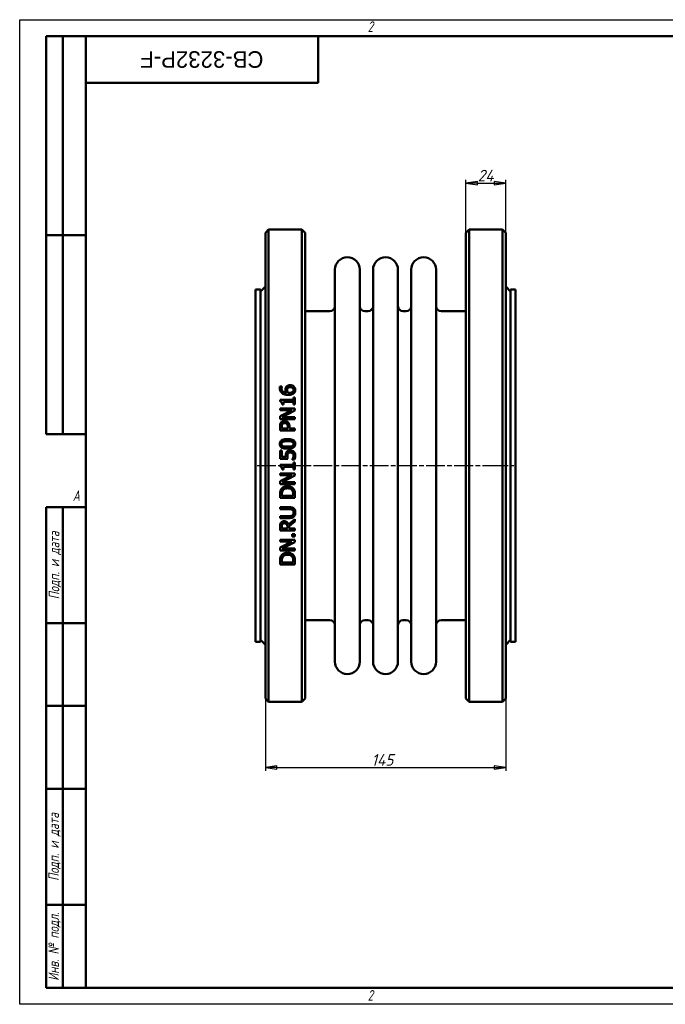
# Model space of a CAD drawing. Header units: millimetres. Extents: x 0 to 840, y 0 to 594.
# Tile 1 of 2: x 0 to 389, y 0 to 594. Entities that reach past the tile are written whole.
import ezdxf
from ezdxf.enums import TextEntityAlignment as Align

# ---------------------------------------------------------------- set-up
doc = ezdxf.new("R2018")
doc.units = ezdxf.units.MM
doc.header["$LTSCALE"] = 2
doc.linetypes.add('CHAIN', pattern=[0.7087, 0.4724, -0.0591, 0.1181, -0.0591])
for name, color, linetype, lineweight in [('Видимый контур (ГОСТ)', 7, 'Continuous', 50), ('Кромка (ГОСТ)', 7, 'Continuous', 50), ('Обозначение (ГОСТ)', 7, 'Continuous', 25), ('Осевая линия (ГОСТ)', 7, 'Continuous', 25), ('Размер (ГОСТ)', 7, 'Continuous', 25), ('Эскизная геометрия (ГОСТ)', 7, 'Continuous', 50)]:
    doc.layers.add(name, color=color, linetype=linetype, lineweight=lineweight)
doc.styles.add('Альтернативный текст (ГОСТ)', font='arial.ttf', dxfattribs={"width": 0.8})
doc.styles.add('Обычный текст (ГОСТ)', font='GOST Common Italic.ttf')
doc.styles.add('Стиль текста110', font='GOST Common Italic.ttf', dxfattribs={"width": 0.8})
doc.styles.add('Стиль текста112', font='GOST Common Italic.ttf', dxfattribs={"width": 0.8})
doc.dimstyles.new('Обычный (ГОСТ)', dxfattribs={"dimscale": 2, "dimtxt": 3.5, "dimasz": 3.5, "dimexe": 1, "dimexo": 0, "dimgap": 0.5, "dimtad": 1, "dimtxsty": 'Обычный текст (ГОСТ)', "dimblk": 'Filled-1', "dimcen": 0.09, "dimdle": 15, "dimclrd": 256, "dimclre": 256, "dimclrt": 256, "dimazin": 2, "dimtfac": 0.714286, "dimtdec": 3, "dimtmove": 0, "dimatfit": 3, "dimfxl": 1, "dimtolj": 1, "dimlwd": 25, "dimlwe": 25, "dimarcsym": 0})

# ---------------------------------------------------------------- blocks, each defined once
blk = doc.blocks.new('Рамки ГОСТ - Рамка')
at = {"layer": 'Кромка (ГОСТ)', "lineweight": 25}
for p, q in [((0, 0), (0, 297)), ((0, 297), (420, 297)), ((420, 0), (0, 0))]:
    blk.add_line(p, q, dxfattribs=at)
at = {"layer": 'Кромка (ГОСТ)'}
for p, q in [((415, 292), (20, 292)), ((20, 292), (20, 5)), ((20, 5), (415, 5))]:
    blk.add_line(p, q, dxfattribs=at)
at = {"layer": 'Кромка (ГОСТ)', "char_height": 3.17, "attachment_point": 1, "style": 'Альтернативный текст (ГОСТ)'}
for s, insert, width in [('\\fGOST Common|b0|i1;{\\H3.1700;2}', (105, 296.5), 5.2328), ('\\fGOST Common|b0|i1;{\\H3.1700;A}', (16, 155), 5.1335), ('\\fGOST Common|b0|i1;{\\H3.1700;2}', (104.99, 4.3), 5.2328)]:
    blk.add_mtext(s, dxfattribs=dict(at, insert=insert, width=width))
blk = doc.blocks.new('ГОСТ - Доп. графы 1')
at = {"layer": 'Эскизная геометрия (ГОСТ)'}
for p, q in [((-12, 0), (-12, 145)), ((-12, 145), (0, 145)), ((-7, 145), (-7, 0)), ((-12, 110), (-7, 110)), ((-7, 110), (0, 110)), ((-12, 85), (-7, 85)), ((-7, 85), (0, 85)), ((-12, 60), (-7, 60)), ((-7, 60), (0, 60)), ((-12, 25), (-7, 25)), ((-7, 25), (0, 25)), ((0, 0), (-12, 0))]:
    blk.add_line(p, q, dxfattribs=at)
at = {"layer": 'Обозначение (ГОСТ)', "char_height": 3.17, "attachment_point": 5, "rotation": 90, "style": 'Альтернативный текст (ГОСТ)'}
for s, insert, width in [('\\fGOST Common|b0|i1;{\\H3.1700;Подп. и дата}', (-9.37, 127.41), 34.7679), ('\\fGOST Common|b0|i1;{\\H3.1700;Подп. и дата}', (-9.5, 42.47), 35.1486), ('\\fGOST Common|b0|i1;{\\H3.1700;Инв. № подл.}', (-9.5, 12.41), 24.9618)]:
    blk.add_mtext(s, dxfattribs=dict(at, insert=insert, width=width))
at = {"layer": 'Обозначение (ГОСТ)', "style": 'Стиль текста112'}
for tag, p in [('Подп._и_дата_2', (-3.53, 127.51)), ('Инв._номер_дубликата', (-3.41, 97.47)), ('Взамен_инв._номера', (-3.46, 72.53)), ('Подп._и_дата_1', (-3.42, 42.35)), ('ИНВЕНТАРНЫЙ_НОМЕР', (-3.33, 12.68))]:
    blk.add_attdef(tag, text='', height=3.17, rotation=90, dxfattribs=at).set_placement(p, align=Align.MIDDLE_CENTER)
blk = doc.blocks.new('ГОСТ - Доп. графы 2')
at = {"layer": 'Эскизная геометрия (ГОСТ)'}
for p, q in [((-12, 0), (-12, 120)), ((-12, 120), (0, 120)), ((-7, 0), (-7, 120)), ((-12, 60), (0, 60)), ((0, 0), (-12, 0))]:
    blk.add_line(p, q, dxfattribs=at)
at = {"layer": 'Обозначение (ГОСТ)', "style": 'Стиль текста112'}
for tag, p in [('Первичная_применяемость', (-3.65, 90.03)), ('Справочный_номер', (-3.55, 30.02))]:
    blk.add_attdef(tag, text='', height=3.17, rotation=90, dxfattribs=at).set_placement(p, align=Align.MIDDLE_CENTER)
blk = doc.blocks.new('ГОСТ - Доп. графы 3')
at = {"layer": 'Эскизная геометрия (ГОСТ)'}
for p, q in [((0, 0), (70, 0)), ((70, 0), (70, -14)), ((70, -14), (0, -14))]:
    blk.add_line(p, q, dxfattribs=at)
at = {"layer": 'Обозначение (ГОСТ)', "style": 'Стиль текста110'}
blk.add_attdef('ОБОЗНАЧЕНИЕ', text='', height=5, rotation=180, dxfattribs=at).set_placement((34.94, -6.97), align=Align.MIDDLE_CENTER)
blk = doc.blocks.new('Filled-1')
at = {"color": 0}
for p, q in [((0, 0), (-1, 0.143)), ((-1, 0.143), (-1, -0.143)), ((-1, 0), (0, 0)), ((-1, -0.143), (0, 0))]:
    blk.add_line(p, q, dxfattribs=at)
at = {"color": 0, "flags": 128}
blk.add_lwpolyline([(-1, -0.143), (0, 0), (-1, 0.143), (-1, -0.143)], dxfattribs=at)
at = {"color": 0}
blk.add_solid([(-1, -0.143), (0, 0), (-1, 0.143), (-1, -0.143)], dxfattribs=at)
blk = doc.blocks.new('*D9')
at = {"layer": 'Defpoints', "color": 0, "linetype": 'Continuous', "transparency": 16777216}
for p in [(148.2, 216.95), (293.2, 216.95), (293.2, 142.95)]:
    blk.add_point(p, dxfattribs=at)
at = {"layer": 'Размер (ГОСТ)', "linetype": 'Continuous', "lineweight": 25, "transparency": 16777216}
for p, q in [((148.2, 216.95), (148.2, 140.95)), ((293.2, 216.95), (293.2, 140.95)), ((155.2, 142.95), (286.2, 142.95))]:
    blk.add_line(p, q, dxfattribs=at)
at = {"layer": 'Размер (ГОСТ)', "linetype": 'Continuous', "lineweight": 25, "transparency": 16777216, "xscale": 7, "yscale": 7, "zscale": 7, "rotation": 180}
blk.add_blockref('Filled-1', (148.2, 142.95), dxfattribs=at)
at = {"layer": 'Размер (ГОСТ)', "linetype": 'Continuous', "lineweight": 25, "transparency": 16777216, "xscale": 7, "yscale": 7, "zscale": 7}
blk.add_blockref('Filled-1', (293.2, 142.95), dxfattribs=at)
at = {"layer": 'Размер (ГОСТ)', "linetype": 'Continuous', "lineweight": 25, "transparency": 16777216, "insert": (212.22, 150.95), "char_height": 7, "attachment_point": 1, "style": 'Обычный текст (ГОСТ)'}
blk.add_mtext('\\A1;145', dxfattribs=at)
blk = doc.blocks.new('*D13')
at = {"layer": 'Defpoints', "color": 0, "linetype": 'Continuous', "transparency": 16777216}
for p in [(293.2, 495.45), (269.2, 465.45), (293.2, 465.45)]:
    blk.add_point(p, dxfattribs=at)
at = {"layer": 'Размер (ГОСТ)', "linetype": 'Continuous', "lineweight": 25, "transparency": 16777216}
for p, q in [((269.2, 465.45), (269.2, 497.45)), ((276.2, 495.45), (286.2, 495.45)), ((293.2, 465.45), (293.2, 497.45))]:
    blk.add_line(p, q, dxfattribs=at)
at = {"layer": 'Размер (ГОСТ)', "linetype": 'Continuous', "lineweight": 25, "transparency": 16777216, "xscale": 7, "yscale": 7, "zscale": 7, "rotation": 180}
blk.add_blockref('Filled-1', (269.2, 495.45), dxfattribs=at)
at = {"layer": 'Размер (ГОСТ)', "linetype": 'Continuous', "lineweight": 25, "transparency": 16777216, "xscale": 7, "yscale": 7, "zscale": 7}
blk.add_blockref('Filled-1', (293.2, 495.45), dxfattribs=at)
at = {"layer": 'Размер (ГОСТ)', "linetype": 'Continuous', "lineweight": 25, "transparency": 16777216, "insert": (276.31, 503.45), "char_height": 7, "attachment_point": 1, "style": 'Обычный текст (ГОСТ)'}
blk.add_mtext('\\A1;24', dxfattribs=at)

msp = doc.modelspace()

# ---------------------------------------------------------------- linework, layer by layer
at = {"layer": 'Видимый контур (ГОСТ)'}
for p, q in [((148.197, 465.453), (150.197, 467.453)), ((148.197, 465.453), (148.197, 184.453)), ((150.197, 182.453), (150.197, 467.453)), ((150.197, 467.453), (170.197, 467.453)), ((170.197, 467.453), (170.197, 182.453)), ((172.197, 465.453), (170.197, 467.453)), ((172.197, 184.453), (172.197, 465.453)), ((269.197, 465.453), (271.197, 467.453)), ((269.197, 184.453), (269.197, 465.453)), ((271.197, 467.453), (291.197, 467.453)), ((271.197, 467.453), (271.197, 182.453)), ((291.197, 182.453), (291.197, 467.453)), ((293.197, 465.453), (291.197, 467.453)), ((293.197, 465.453), (293.197, 184.453)), ((190.197, 206.703), (190.197, 443.203)), ((205.197, 206.703), (205.197, 443.203)), ((213.197, 206.703), (213.197, 443.203)), ((228.197, 206.703), (228.197, 443.203)), ((236.197, 206.703), (236.197, 443.203)), ((251.197, 206.703), (251.197, 443.203)), ((142.197, 218.703), (142.197, 431.203)), ((142.197, 431.203), (145.197, 431.203)), ((145.197, 429.953), (148.197, 432.953)), ((145.197, 218.703), (145.197, 431.203)), ((296.197, 429.953), (293.197, 432.953)), ((296.197, 218.703), (296.197, 431.203)), ((296.197, 431.203), (299.197, 431.203)), ((299.197, 218.703), (299.197, 431.203)), ((172.197, 418.203), (187.197, 418.203)), ((208.197, 418.203), (210.197, 418.203)), ((231.197, 418.203), (233.197, 418.203)), ((254.197, 418.203), (269.197, 418.203)), ((157.034, 372.74), (158.194, 372.74)), ((158.194, 372.689), (158.194, 372.74)), ((157.049, 364.578), (157.049, 363.645)), ((157.049, 364.578), (165.159, 364.578)), ((159.127, 361.785), (159.127, 363.419)), ((165.159, 363.419), (159.127, 363.419)), ((165.159, 366.176), (165.159, 364.578)), ((165.159, 366.176), (166.078, 366.176)), ((165.159, 363.419), (165.159, 361.785)), ((166.078, 361.785), (166.078, 366.176)), ((157.078, 359.51), (166.078, 359.51)), ((157.078, 359.51), (157.078, 358.394)), ((164.204, 358.394), (157.078, 358.394)), ((164.204, 358.394), (157.078, 354.769)), ((159.127, 361.785), (158.303, 361.785)), ((158.318, 354.185), (166.078, 358.168)), ((166.078, 361.785), (165.159, 361.785)), ((166.078, 358.168), (166.078, 359.51)), ((157.078, 354.769), (157.078, 353.07)), ((166.078, 353.07), (157.078, 353.07)), ((158.318, 354.185), (166.078, 354.185)), ((166.078, 353.07), (166.078, 354.185)), ((157.078, 348.504), (157.078, 346.243)), ((166.078, 346.243), (157.078, 346.243)), ((158.114, 347.439), (158.114, 348.431)), ((158.114, 347.439), (161.702, 347.439)), ((161.702, 348.256), (161.702, 347.439)), ((162.723, 347.439), (162.723, 348.453)), ((162.723, 347.439), (166.078, 347.439)), ((166.078, 346.243), (166.078, 347.439)), ((157.078, 334.019), (157.078, 329.082)), ((157.078, 334.019), (158.136, 334.019)), ((158.136, 330.241), (158.136, 334.019)), ((161.717, 329.082), (157.078, 329.082)), ((158.136, 330.241), (160.535, 330.241)), ((164.481, 328.797), (164.481, 328.71)), ((165.757, 328.71), (164.481, 328.71)), ((165.159, 326.959), (166.078, 326.959)), ((165.159, 326.959), (165.159, 325.362)), ((166.078, 322.569), (166.078, 326.959)), ((157.049, 325.362), (165.159, 325.362)), ((157.049, 325.362), (157.049, 324.429)), ((159.127, 322.569), (158.303, 322.569)), ((165.159, 324.202), (159.127, 324.202)), ((159.127, 322.569), (159.127, 324.202)), ((165.159, 324.202), (165.159, 322.569)), ((166.078, 322.569), (165.159, 322.569)), ((157.078, 320.293), (157.078, 319.177)), ((157.078, 320.293), (166.078, 320.293)), ((164.204, 319.177), (157.078, 315.553)), ((164.204, 319.177), (157.078, 319.177)), ((157.078, 315.553), (157.078, 313.853)), ((158.318, 314.969), (166.078, 318.951)), ((158.318, 314.969), (166.078, 314.969)), ((166.078, 318.951), (166.078, 320.293)), ((166.078, 313.853), (166.078, 314.969)), ((166.078, 313.853), (157.078, 313.853)), ((157.078, 307.508), (157.078, 305.459)), ((166.078, 305.459), (157.078, 305.459)), ((158.114, 306.655), (158.114, 307.566)), ((158.114, 306.655), (165.042, 306.655)), ((165.042, 307.566), (165.042, 306.655)), ((166.078, 305.459), (166.078, 307.53)), ((157.078, 299.879), (162.694, 299.879)), ((157.078, 299.879), (157.078, 298.683)), ((162.723, 298.683), (157.078, 298.683)), ((157.078, 294.562), (157.078, 293.366)), ((157.078, 294.562), (162.694, 294.562)), ((162.694, 293.366), (157.078, 293.366)), ((166.078, 292.761), (162.162, 289.559)), ((162.497, 288.363), (166.078, 291.207)), ((166.078, 291.207), (166.078, 292.761)), ((157.078, 288.115), (157.078, 285.796)), ((166.078, 285.796), (157.078, 285.796)), ((158.114, 286.992), (158.114, 288.181)), ((158.114, 286.992), (161.498, 286.992)), ((161.498, 288.042), (161.498, 286.992)), ((162.497, 286.992), (162.497, 288.363)), ((162.497, 286.992), (166.078, 286.992)), ((166.078, 285.796), (166.078, 286.992)), ((157.078, 280.224), (157.078, 279.108)), ((157.078, 280.224), (166.078, 280.224)), ((164.357, 283.724), (164.357, 282.28)), ((164.357, 283.724), (166.078, 283.724)), ((166.078, 282.28), (164.357, 282.28)), ((166.078, 282.28), (166.078, 283.724)), ((166.078, 278.882), (166.078, 280.224)), ((164.204, 279.108), (157.078, 275.483)), ((164.204, 279.108), (157.078, 279.108)), ((157.078, 275.483), (157.078, 273.783)), ((166.078, 273.783), (157.078, 273.783)), ((158.318, 274.899), (166.078, 278.882)), ((158.318, 274.899), (166.078, 274.899)), ((166.078, 273.783), (166.078, 274.899)), ((157.078, 267.438), (157.078, 265.389)), ((158.114, 266.585), (158.114, 267.497)), ((165.042, 267.497), (165.042, 266.585)), ((166.078, 265.389), (166.078, 267.46)), ((166.078, 265.389), (157.078, 265.389)), ((158.114, 266.585), (165.042, 266.585)), ((172.197, 231.703), (187.197, 231.703)), ((208.197, 231.703), (210.197, 231.703)), ((231.197, 231.703), (233.197, 231.703)), ((254.197, 231.703), (269.197, 231.703)), ((145.197, 219.953), (148.197, 216.953)), ((296.197, 219.953), (293.197, 216.953)), ((142.197, 218.703), (145.197, 218.703)), ((296.197, 218.703), (299.197, 218.703)), ((148.197, 184.453), (150.197, 182.453)), ((172.197, 184.453), (170.197, 182.453)), ((269.197, 184.453), (271.197, 182.453)), ((293.197, 184.453), (291.197, 182.453)), ((150.197, 182.453), (170.197, 182.453)), ((271.197, 182.453), (291.197, 182.453))]:
    msp.add_line(p, q, dxfattribs=at)
for centre, radius, start, end in [((197.697, 443.203), 7.5, 0, 180), ((220.697, 443.203), 7.5, 0, 180), ((243.697, 443.203), 7.5, 0, 180), ((187.197, 421.203), 3, 270, 0), ((208.197, 421.203), 3, 180, 270), ((210.197, 421.203), 3, 270, 0), ((231.197, 421.203), 3, 180, 270), ((233.197, 421.203), 3, 270, 0), ((254.197, 421.203), 3, 180, 270), ((187.197, 228.703), 3, 0, 90), ((208.197, 228.703), 3, 90, 180), ((210.197, 228.703), 3, 0, 90), ((231.197, 228.703), 3, 90, 180), ((233.197, 228.703), 3, 0, 90), ((254.197, 228.703), 3, 90, 180), ((197.697, 206.703), 7.5, 180, 0), ((220.697, 206.703), 7.5, 180, 0), ((243.697, 206.703), 7.5, 180, 0)]:
    msp.add_arc(centre, radius, start, end, dxfattribs=at)
for points, knots in [([(156.91, 371.719), (156.91, 371.827), (156.913, 371.936), (156.926, 372.146), (156.935, 372.259), (156.967, 372.489), (156.994, 372.618), (157.034, 372.74)], [0, 0, 0, 0, 0.0344579, 0.0344579, 0.06669328, 0.06669328, 0.10595774, 0.10595774, 0.10595774, 0.10595774]), ([(158.362, 368.67), (158.03, 368.906), (157.754, 369.191), (157.406, 369.708), (157.232, 369.997), (156.965, 370.833), (156.91, 371.277), (156.91, 371.719)], [0, 0, 0, 0, 0.12424635, 0.12424635, 0.19370366, 0.19370366, 0.26541095, 0.26541095, 0.26541095, 0.26541095]), ([(158.194, 372.689), (158.14, 372.586), (158.098, 372.459), (157.989, 372.084), (157.953, 371.835), (157.953, 371.558)], [0, 0, 0, 0, 0.03640112, 0.03640112, 0.12437813, 0.12437813, 0.12437813, 0.12437813]), ([(157.953, 371.558), (157.953, 371.219), (158.005, 370.882), (158.248, 370.285), (158.414, 370.038), (158.821, 369.634), (159.094, 369.424), (159.962, 369.064), (160.467, 368.969), (160.958, 368.925)], [0, 0, 0, 0, 0.10771448, 0.10771448, 0.20235988, 0.20235988, 0.28432809, 0.28432809, 0.37356897, 0.37356897, 0.37356897, 0.37356897]), ([(162.125, 367.685), (161.694, 367.685), (161.26, 367.71), (160.103, 367.866), (159.612, 368.032), (158.988, 368.28), (158.662, 368.454), (158.362, 368.67)], [0, 0, 0, 0, 0.12928933, 0.12928933, 0.35047023, 0.35047023, 0.62766016, 0.62766016, 0.62766016, 0.62766016]), ([(160.331, 370.8), (160.331, 370.968), (160.339, 371.139), (160.369, 371.389), (160.382, 371.473), (160.436, 371.744), (160.486, 371.892), (160.64, 372.219), (160.747, 372.386), (160.863, 372.543)], [0, 0, 0, 0, 0.05333507, 0.05333507, 0.08006299, 0.08006299, 0.14081029, 0.14081029, 0.21057915, 0.21057915, 0.21057915, 0.21057915]), ([(160.958, 368.925), (160.837, 369.1), (160.729, 369.281), (160.505, 369.745), (160.447, 369.95), (160.36, 370.273), (160.331, 370.536), (160.331, 370.8)], [0, 0, 0, 0, 0.06591065, 0.06591065, 0.1610263, 0.1610263, 0.52356493, 0.52356493, 0.52356493, 0.52356493]), ([(160.863, 372.543), (160.984, 372.704), (161.124, 372.849), (161.497, 373.139), (161.705, 373.239), (162.08, 373.385), (162.302, 373.441), (162.737, 373.507), (162.949, 373.52), (163.161, 373.52)], [0, 0, 0, 0, 0.06279416, 0.06279416, 0.14525054, 0.14525054, 0.25248525, 0.25248525, 0.35130514, 0.35130514, 0.35130514, 0.35130514]), ([(161.644, 371.682), (161.559, 371.575), (161.493, 371.457), (161.35, 371.071), (161.33, 370.757), (161.33, 370.53)], [0, 0, 0, 0, 0.04261739, 0.04261739, 0.12996427, 0.12996427, 0.12996427, 0.12996427]), ([(161.33, 370.53), (161.33, 370.374), (161.343, 370.219), (161.398, 369.903), (161.44, 369.75), (161.581, 369.363), (161.693, 369.139), (161.826, 368.925)], [0, 0, 0, 0, 0.04941689, 0.04941689, 0.1010766, 0.1010766, 0.17986383, 0.17986383, 0.17986383, 0.17986383]), ([(163.212, 372.295), (162.994, 372.295), (162.77, 372.278), (162.354, 372.186), (162.199, 372.122), (161.905, 371.952), (161.763, 371.828), (161.644, 371.682)], [0, 0, 0, 0, 0.06518094, 0.06518094, 0.12807924, 0.12807924, 0.21062816, 0.21062816, 0.21062816, 0.21062816]), ([(161.826, 368.925), (161.91, 368.921), (161.995, 368.916), (162.114, 368.909), (162.217, 368.903), (162.395, 368.903)], [0, 0, 0, 0, 0.025371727, 0.025371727, 0.035643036, 0.035643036, 0.035643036, 0.035643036]), ([(165.451, 368.677), (165.278, 368.512), (165.081, 368.373), (164.562, 368.086), (164.257, 367.981), (163.746, 367.829), (163.416, 367.77), (162.771, 367.7), (162.446, 367.685), (162.125, 367.685)], [0, 0, 0, 0, 0.07357378, 0.07357378, 0.17989212, 0.17989212, 0.34846306, 0.34846306, 0.51307832, 0.51307832, 0.51307832, 0.51307832]), ([(162.395, 368.903), (162.703, 368.903), (163.026, 368.918), (163.918, 369.044), (164.246, 369.2), (164.575, 369.387), (164.681, 369.46), (164.773, 369.545)], [0, 0, 0, 0, 0.09236766, 0.09236766, 0.2702328, 0.2702328, 0.35952158, 0.35952158, 0.35952158, 0.35952158]), ([(163.161, 373.52), (163.394, 373.52), (163.626, 373.501), (164.319, 373.37), (164.662, 373.208), (165.085, 372.962), (165.263, 372.829), (165.422, 372.674)], [0, 0, 0, 0, 0.06991649, 0.06991649, 0.21222338, 0.21222338, 0.33306512, 0.33306512, 0.33306512, 0.33306512]), ([(165.283, 370.668), (165.283, 370.892), (165.247, 371.113), (165.079, 371.5), (164.966, 371.658), (164.708, 371.903), (164.547, 372.025), (164.128, 372.188), (163.949, 372.231), (163.586, 372.284), (163.397, 372.295), (163.212, 372.295)], [0, 0, 0, 0, 0.07085825, 0.07085825, 0.13273867, 0.13273867, 0.18044372, 0.18044372, 0.21257565, 0.21257565, 0.24531101, 0.24531101, 0.24531101, 0.24531101]), ([(164.773, 369.545), (164.888, 369.649), (164.993, 369.765), (165.109, 369.947), (165.178, 370.065), (165.266, 370.385), (165.283, 370.526), (165.283, 370.668)], [0, 0, 0, 0, 0.047583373, 0.047583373, 0.067324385, 0.067324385, 0.082367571, 0.082367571, 0.082367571, 0.082367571]), ([(165.422, 372.674), (165.598, 372.504), (165.751, 372.317), (165.994, 371.918), (166.081, 371.724), (166.23, 371.245), (166.268, 370.955), (166.268, 370.661)], [0, 0, 0, 0, 0.07567939, 0.07567939, 0.14638585, 0.14638585, 0.24663217, 0.24663217, 0.24663217, 0.24663217]), ([(166.268, 370.661), (166.268, 370.463), (166.251, 370.264), (166.178, 369.877), (166.122, 369.691), (165.979, 369.36), (165.899, 369.215), (165.7, 368.933), (165.582, 368.8), (165.451, 368.677)], [0, 0, 0, 0, 0.06290523, 0.06290523, 0.12446731, 0.12446731, 0.17705715, 0.17705715, 0.23286239, 0.23286239, 0.23286239, 0.23286239]), ([(158.303, 361.785), (158.303, 362.043), (158.288, 362.32), (158.18, 362.898), (158.089, 363.078), (157.957, 363.278), (157.875, 363.359), (157.683, 363.488), (157.579, 363.534), (157.335, 363.61), (157.191, 363.634), (157.049, 363.645)], [0, 0, 0, 0, 0.0801715, 0.0801715, 0.18236593, 0.18236593, 0.27969062, 0.27969062, 0.37184672, 0.37184672, 0.48753896, 0.48753896, 0.48753896, 0.48753896]), ([(157.078, 348.504), (157.078, 348.757), (157.088, 349.016), (157.136, 349.497), (157.173, 349.736), (157.318, 350.284), (157.45, 350.586), (157.64, 350.86)], [0, 0, 0, 0, 0.07699223, 0.07699223, 0.14706028, 0.14706028, 0.24650918, 0.24650918, 0.24650918, 0.24650918]), ([(157.64, 350.86), (157.757, 351.031), (157.892, 351.187), (158.254, 351.508), (158.457, 351.624), (158.786, 351.781), (158.987, 351.843), (159.391, 351.917), (159.592, 351.932), (159.791, 351.932)], [0, 0, 0, 0, 0.06300787, 0.06300787, 0.14625937, 0.14625937, 0.25948801, 0.25948801, 0.3666699, 0.3666699, 0.3666699, 0.3666699]), ([(159.828, 350.685), (159.604, 350.685), (159.379, 350.657), (158.994, 350.525), (158.872, 350.449), (158.657, 350.291), (158.547, 350.171), (158.456, 350.036)], [0, 0, 0, 0, 0.06705293, 0.06705293, 0.12228763, 0.12228763, 0.21006774, 0.21006774, 0.21006774, 0.21006774]), ([(159.791, 351.932), (160.045, 351.932), (160.296, 351.902), (160.786, 351.778), (160.991, 351.692), (161.39, 351.488), (161.603, 351.334), (161.79, 351.144)], [0, 0, 0, 0, 0.07623001, 0.07623001, 0.15191826, 0.15191826, 0.26396975, 0.26396975, 0.26396975, 0.26396975]), ([(161.162, 350.174), (161.07, 350.267), (160.969, 350.35), (160.698, 350.524), (160.539, 350.586), (160.197, 350.668), (160.011, 350.685), (159.828, 350.685)], [0, 0, 0, 0, 0.03954187, 0.03954187, 0.09709532, 0.09709532, 0.15944585, 0.15944585, 0.15944585, 0.15944585]), ([(161.79, 351.144), (162.008, 350.922), (162.188, 350.673), (162.505, 350.06), (162.581, 349.763), (162.697, 349.214), (162.723, 348.825), (162.723, 348.453)], [0, 0, 0, 0, 0.09435373, 0.09435373, 0.20952866, 0.20952866, 0.43723636, 0.43723636, 0.43723636, 0.43723636]), ([(158.456, 350.036), (158.357, 349.886), (158.285, 349.723), (158.186, 349.387), (158.114, 349.063), (158.114, 348.431)], [0, 0, 0, 0, 0.05446671, 0.05446671, 0.10638936, 0.10638936, 0.10638936, 0.10638936]), ([(161.702, 348.256), (161.702, 348.481), (161.694, 348.716), (161.651, 349.126), (161.619, 349.333), (161.523, 349.641), (161.472, 349.759), (161.338, 349.982), (161.257, 350.084), (161.162, 350.174)], [0, 0, 0, 0, 0.06848562, 0.06848562, 0.12544422, 0.12544422, 0.16353779, 0.16353779, 0.20207722, 0.20207722, 0.20207722, 0.20207722]), ([(156.896, 338.096), (156.896, 338.457), (156.948, 338.816), (157.189, 339.423), (157.345, 339.664), (157.732, 340.06), (157.989, 340.259), (158.849, 340.657), (159.388, 340.785), (160.451, 340.941), (161.025, 340.97), (161.578, 340.97)], [0, 0, 0, 0, 0.10853349, 0.10853349, 0.19675136, 0.19675136, 0.27488762, 0.27488762, 0.37079269, 0.37079269, 0.47243787, 0.47243787, 0.47243787, 0.47243787]), ([(158.828, 339.416), (158.624, 339.335), (158.429, 339.225), (158.119, 338.928), (158.045, 338.789), (157.967, 338.609), (157.94, 338.513), (157.903, 338.31), (157.895, 338.203), (157.895, 338.096)], [0, 0, 0, 0, 0.06609057, 0.06609057, 0.12903746, 0.12903746, 0.19473083, 0.19473083, 0.26454715, 0.26454715, 0.26454715, 0.26454715]), ([(161.578, 339.745), (161.059, 339.745), (160.496, 339.727), (159.745, 339.648), (159.263, 339.589), (158.828, 339.416)], [0, 0, 0, 0, 0.15570524, 0.15570524, 0.22593909, 0.22593909, 0.22593909, 0.22593909]), ([(161.578, 340.97), (162.3, 340.97), (163.085, 340.923), (164.486, 340.62), (164.902, 340.415), (165.437, 340.072), (165.667, 339.86), (165.997, 339.382), (166.103, 339.144), (166.239, 338.631), (166.268, 338.363), (166.268, 338.096)], [0, 0, 0, 0, 0.21662035, 0.21662035, 0.42880094, 0.42880094, 0.64027716, 0.64027716, 0.8168183, 0.8168183, 0.99542695, 0.99542695, 0.99542695, 0.99542695]), ([(164.32, 339.424), (164.044, 339.532), (163.729, 339.599), (162.973, 339.707), (162.342, 339.745), (161.578, 339.745)], [0, 0, 0, 0, 0.08920667, 0.08920667, 0.22974306, 0.22974306, 0.22974306, 0.22974306]), ([(165.268, 338.096), (165.268, 338.286), (165.242, 338.477), (165.127, 338.775), (165.054, 338.909), (164.849, 339.122), (164.761, 339.192), (164.558, 339.321), (164.441, 339.377), (164.32, 339.424)], [0, 0, 0, 0, 0.0571991, 0.0571991, 0.09614454, 0.09614454, 0.11999988, 0.11999988, 0.14741653, 0.14741653, 0.14741653, 0.14741653]), ([(161.585, 335.215), (160.636, 335.215), (159.67, 335.295), (158.37, 335.698), (158.013, 335.898), (157.522, 336.301), (157.338, 336.519), (157.088, 336.979), (157.011, 337.198), (156.915, 337.647), (156.896, 337.872), (156.896, 338.096)], [0, 0, 0, 0, 0.28491009, 0.28491009, 0.46589266, 0.46589266, 0.61847367, 0.61847367, 0.74150865, 0.74150865, 0.85981207, 0.85981207, 0.85981207, 0.85981207]), ([(157.895, 338.096), (157.895, 337.911), (157.919, 337.724), (158.031, 337.417), (158.105, 337.285), (158.302, 337.073), (158.392, 337), (158.599, 336.863), (158.72, 336.804), (158.843, 336.754)], [0, 0, 0, 0, 0.05588413, 0.05588413, 0.09810468, 0.09810468, 0.12599156, 0.12599156, 0.15804907, 0.15804907, 0.15804907, 0.15804907]), ([(158.843, 336.754), (159.141, 336.636), (159.481, 336.568), (160.17, 336.482), (160.775, 336.441), (161.585, 336.441)], [0, 0, 0, 0, 0.0962861, 0.0962861, 0.20873936, 0.20873936, 0.20873936, 0.20873936]), ([(160.484, 331.058), (160.484, 331.362), (160.5, 331.684), (160.592, 332.252), (160.649, 332.432), (160.8, 332.785), (160.913, 332.971), (161.046, 333.144)], [0, 0, 0, 0, 0.09129008, 0.09129008, 0.1724777, 0.1724777, 0.27869747, 0.27869747, 0.27869747, 0.27869747]), ([(161.046, 333.144), (161.207, 333.359), (161.401, 333.539), (161.92, 333.871), (162.19, 333.949), (162.649, 334.049), (162.939, 334.07), (163.219, 334.07)], [0, 0, 0, 0, 0.08068985, 0.08068985, 0.18484617, 0.18484617, 0.33818806, 0.33818806, 0.33818806, 0.33818806]), ([(166.268, 338.096), (166.268, 337.737), (166.217, 337.378), (165.981, 336.771), (165.828, 336.529), (165.427, 336.111), (165.166, 335.918), (164.364, 335.543), (163.862, 335.418), (162.795, 335.248), (162.176, 335.215), (161.585, 335.215)], [0, 0, 0, 0, 0.10820542, 0.10820542, 0.19597695, 0.19597695, 0.28204672, 0.28204672, 0.38870634, 0.38870634, 0.51761296, 0.51761296, 0.51761296, 0.51761296]), ([(161.585, 336.441), (162.085, 336.441), (162.664, 336.453), (163.367, 336.517), (163.824, 336.566), (164.298, 336.747)], [0, 0, 0, 0, 0.14999278, 0.14999278, 0.21078001, 0.21078001, 0.21078001, 0.21078001]), ([(163.212, 332.845), (162.936, 332.845), (162.663, 332.813), (162.374, 332.693), (162.264, 332.643), (162.059, 332.491), (161.982, 332.417), (161.914, 332.335)], [0, 0, 0, 0, 0.08258905, 0.08258905, 0.10561744, 0.10561744, 0.12230356, 0.12230356, 0.12230356, 0.12230356]), ([(164.678, 332.386), (164.513, 332.524), (164.327, 332.628), (163.946, 332.769), (163.662, 332.845), (163.212, 332.845)], [0, 0, 0, 0, 0.06466923, 0.06466923, 0.12194451, 0.12194451, 0.12194451, 0.12194451]), ([(163.219, 334.07), (163.626, 334.07), (164.025, 334.009), (164.751, 333.741), (165.087, 333.552), (165.385, 333.275)], [0, 0, 0, 0, 0.122061, 0.122061, 0.23207333, 0.23207333, 0.23207333, 0.23207333]), ([(164.298, 336.747), (164.508, 336.825), (164.705, 336.934), (165.034, 337.238), (165.111, 337.384), (165.19, 337.558), (165.22, 337.66), (165.26, 337.873), (165.268, 337.985), (165.268, 338.096)], [0, 0, 0, 0, 0.06704247, 0.06704247, 0.13452674, 0.13452674, 0.21949652, 0.21949652, 0.30833959, 0.30833959, 0.30833959, 0.30833959]), ([(165.385, 333.275), (165.619, 333.058), (165.804, 332.802), (166.09, 332.226), (166.155, 331.982), (166.243, 331.583), (166.268, 331.324), (166.268, 331.065)], [0, 0, 0, 0, 0.09594211, 0.09594211, 0.1929763, 0.1929763, 0.3603289, 0.3603289, 0.3603289, 0.3603289]), ([(160.535, 330.241), (160.517, 330.376), (160.504, 330.511), (160.491, 330.739), (160.484, 330.895), (160.484, 331.058)], [0, 0, 0, 0, 0.04081168, 0.04081168, 0.068435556, 0.068435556, 0.068435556, 0.068435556]), ([(161.914, 332.335), (161.8, 332.206), (161.715, 332.059), (161.541, 331.599), (161.498, 331.221), (161.498, 330.861)], [0, 0, 0, 0, 0.05152945, 0.05152945, 0.14750803, 0.14750803, 0.14750803, 0.14750803]), ([(161.498, 330.861), (161.498, 330.594), (161.514, 330.328), (161.584, 329.772), (161.656, 329.356), (161.717, 329.082)], [0, 0, 0, 0, 0.08024204, 0.08024204, 0.16802597, 0.16802597, 0.16802597, 0.16802597]), ([(164.481, 328.797), (164.559, 328.903), (164.639, 329.047), (164.776, 329.316), (164.864, 329.502), (164.962, 329.767)], [0, 0, 0, 0, 0.039348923, 0.039348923, 0.077315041, 0.077315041, 0.077315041, 0.077315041]), ([(165.225, 331.087), (165.225, 331.298), (165.192, 331.503), (165.115, 331.737), (165.103, 331.77), (165.049, 331.911), (164.993, 332.016), (164.853, 332.214), (164.771, 332.305), (164.678, 332.386)], [0, 0, 0, 0, 0.06320021, 0.06320021, 0.07410117, 0.07410117, 0.11569761, 0.11569761, 0.15847535, 0.15847535, 0.15847535, 0.15847535]), ([(164.962, 329.767), (165.03, 329.962), (165.093, 330.166), (165.174, 330.495), (165.225, 330.721), (165.225, 331.087)], [0, 0, 0, 0, 0.06179437, 0.06179437, 0.10171943, 0.10171943, 0.10171943, 0.10171943]), ([(166.268, 331.065), (166.268, 330.746), (166.241, 330.429), (166.13, 329.766), (166.003, 329.209), (165.757, 328.71)], [0, 0, 0, 0, 0.09590446, 0.09590446, 0.20172021, 0.20172021, 0.20172021, 0.20172021]), ([(158.303, 322.569), (158.303, 322.88), (158.281, 323.23), (158.144, 323.751), (158.073, 323.887), (157.954, 324.064), (157.874, 324.143), (157.682, 324.273), (157.573, 324.321), (157.327, 324.395), (157.187, 324.417), (157.049, 324.429)], [0, 0, 0, 0, 0.09340179, 0.09340179, 0.16094418, 0.16094418, 0.23813942, 0.23813942, 0.31797067, 0.31797067, 0.41183614, 0.41183614, 0.41183614, 0.41183614]), ([(157.078, 307.508), (157.078, 307.894), (157.091, 308.304), (157.176, 309.142), (157.243, 309.418), (157.411, 310.006), (157.569, 310.391), (157.793, 310.732)], [0, 0, 0, 0, 0.1167825, 0.1167825, 0.25428562, 0.25428562, 0.52795836, 0.52795836, 0.52795836, 0.52795836]), ([(157.793, 310.732), (157.994, 311.035), (158.233, 311.306), (158.822, 311.809), (159.181, 312.028), (159.874, 312.32), (160.206, 312.412), (160.888, 312.53), (161.238, 312.555), (161.585, 312.555)], [0, 0, 0, 0, 0.10965947, 0.10965947, 0.2328898, 0.2328898, 0.33678167, 0.33678167, 0.44175384, 0.44175384, 0.44175384, 0.44175384]), ([(158.653, 309.944), (158.511, 309.702), (158.397, 309.448), (158.215, 308.87), (158.114, 308.401), (158.114, 307.566)], [0, 0, 0, 0, 0.08454786, 0.08454786, 0.18265232, 0.18265232, 0.18265232, 0.18265232]), ([(161.571, 311.308), (161.104, 311.308), (160.627, 311.256), (159.873, 311.014), (159.582, 310.873), (159.051, 310.478), (158.83, 310.231), (158.653, 309.944)], [0, 0, 0, 0, 0.14008364, 0.14008364, 0.23739895, 0.23739895, 0.33878651, 0.33878651, 0.33878651, 0.33878651]), ([(164.444, 310.053), (164.295, 310.275), (164.117, 310.471), (163.704, 310.802), (163.428, 310.976), (162.808, 311.179), (162.573, 311.228), (162.084, 311.294), (161.826, 311.308), (161.571, 311.308)], [0, 0, 0, 0, 0.08054704, 0.08054704, 0.15906419, 0.15906419, 0.20410045, 0.20410045, 0.25244351, 0.25244351, 0.25244351, 0.25244351]), ([(161.585, 312.555), (162.095, 312.555), (162.599, 312.491), (163.618, 312.183), (164.02, 311.958), (164.722, 311.487), (165.077, 311.139), (165.356, 310.717)], [0, 0, 0, 0, 0.15284185, 0.15284185, 0.31952983, 0.31952983, 0.56956605, 0.56956605, 0.56956605, 0.56956605]), ([(165.042, 307.566), (165.042, 307.824), (165.032, 308.086), (164.984, 308.589), (164.944, 308.866), (164.789, 309.454), (164.645, 309.767), (164.444, 310.053)], [0, 0, 0, 0, 0.07800208, 0.07800208, 0.15264152, 0.15264152, 0.25321026, 0.25321026, 0.25321026, 0.25321026]), ([(165.356, 310.717), (165.554, 310.402), (165.717, 310.067), (165.926, 309.417), (166.078, 308.819), (166.078, 307.53)], [0, 0, 0, 0, 0.11200951, 0.11200951, 0.20605763, 0.20605763, 0.20605763, 0.20605763]), ([(162.694, 299.879), (163.135, 299.879), (163.597, 299.848), (164.379, 299.684), (164.614, 299.591), (165.037, 299.373), (165.25, 299.213), (165.436, 299.018)], [0, 0, 0, 0, 0.13226007, 0.13226007, 0.23970524, 0.23970524, 0.38184796, 0.38184796, 0.38184796, 0.38184796]), ([(164.51, 298.296), (164.383, 298.38), (164.249, 298.448), (163.94, 298.565), (163.767, 298.606), (163.281, 298.671), (162.993, 298.683), (162.723, 298.683)], [0, 0, 0, 0, 0.04570758, 0.04570758, 0.09937622, 0.09937622, 0.16554685, 0.16554685, 0.16554685, 0.16554685]), ([(165.247, 296.619), (165.247, 296.802), (165.232, 296.986), (165.152, 297.398), (165.085, 297.57), (164.973, 297.807), (164.903, 297.92), (164.729, 298.128), (164.626, 298.22), (164.51, 298.296)], [0, 0, 0, 0, 0.05612945, 0.05612945, 0.1282781, 0.1282781, 0.20173525, 0.20173525, 0.27825947, 0.27825947, 0.27825947, 0.27825947]), ([(165.436, 299.018), (165.643, 298.809), (165.811, 298.573), (166.073, 298.041), (166.144, 297.786), (166.246, 297.255), (166.268, 296.931), (166.268, 296.619)], [0, 0, 0, 0, 0.08904147, 0.08904147, 0.18057872, 0.18057872, 0.30683299, 0.30683299, 0.30683299, 0.30683299]), ([(157.552, 290.405), (157.655, 290.564), (157.775, 290.711), (158.105, 291.021), (158.287, 291.128), (158.566, 291.275), (158.755, 291.337), (159.138, 291.411), (159.331, 291.426), (159.521, 291.426)], [0, 0, 0, 0, 0.05812016, 0.05812016, 0.13781095, 0.13781095, 0.27234255, 0.27234255, 0.40084332, 0.40084332, 0.40084332, 0.40084332]), ([(159.521, 291.426), (159.823, 291.426), (160.124, 291.391), (160.802, 291.188), (161.069, 291.009), (161.471, 290.684), (161.658, 290.476), (161.958, 290.029), (162.072, 289.799), (162.162, 289.559)], [0, 0, 0, 0, 0.09051531, 0.09051531, 0.2127807, 0.2127807, 0.36159757, 0.36159757, 0.49788352, 0.49788352, 0.49788352, 0.49788352]), ([(162.694, 294.562), (163.026, 294.562), (163.402, 294.579), (163.805, 294.654), (163.948, 294.683), (164.256, 294.8), (164.387, 294.867), (164.51, 294.949)], [0, 0, 0, 0, 0.09974192, 0.09974192, 0.12253022, 0.12253022, 0.14121821, 0.14121821, 0.14121821, 0.14121821]), ([(165.436, 294.227), (165.276, 294.064), (165.098, 293.925), (164.639, 293.658), (164.394, 293.579), (163.965, 293.467), (163.715, 293.427), (163.213, 293.377), (162.951, 293.366), (162.694, 293.366)], [0, 0, 0, 0, 0.06926148, 0.06926148, 0.16013877, 0.16013877, 0.27368315, 0.27368315, 0.39213761, 0.39213761, 0.39213761, 0.39213761]), ([(164.51, 294.949), (164.671, 295.055), (164.806, 295.187), (165.007, 295.478), (165.097, 295.652), (165.223, 296.125), (165.247, 296.375), (165.247, 296.619)], [0, 0, 0, 0, 0.05820669, 0.05820669, 0.10791742, 0.10791742, 0.15735387, 0.15735387, 0.15735387, 0.15735387]), ([(166.268, 296.619), (166.268, 296.365), (166.252, 296.108), (166.171, 295.587), (166.109, 295.361), (165.969, 294.992), (165.888, 294.826), (165.688, 294.509), (165.571, 294.361), (165.436, 294.227)], [0, 0, 0, 0, 0.07782279, 0.07782279, 0.16152738, 0.16152738, 0.23497554, 0.23497554, 0.30997678, 0.30997678, 0.30997678, 0.30997678]), ([(157.078, 288.115), (157.078, 288.358), (157.084, 288.609), (157.118, 289.112), (157.146, 289.33), (157.237, 289.811), (157.367, 290.119), (157.552, 290.405)], [0, 0, 0, 0, 0.07548253, 0.07548253, 0.15632507, 0.15632507, 0.33575228, 0.33575228, 0.33575228, 0.33575228]), ([(158.42, 289.61), (158.333, 289.477), (158.269, 289.333), (158.179, 289.03), (158.114, 288.738), (158.114, 288.181)], [0, 0, 0, 0, 0.048666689, 0.048666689, 0.097727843, 0.097727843, 0.097727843, 0.097727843]), ([(159.616, 290.179), (159.433, 290.179), (159.251, 290.157), (158.903, 290.046), (158.788, 289.973), (158.602, 289.839), (158.502, 289.732), (158.42, 289.61)], [0, 0, 0, 0, 0.05481155, 0.05481155, 0.10991495, 0.10991495, 0.212985, 0.212985, 0.212985, 0.212985]), ([(161.031, 289.668), (160.943, 289.761), (160.845, 289.842), (160.598, 289.996), (160.451, 290.056), (160.186, 290.127), (160.074, 290.147), (159.848, 290.173), (159.732, 290.179), (159.616, 290.179)], [0, 0, 0, 0, 0.03906116, 0.03906116, 0.08792265, 0.08792265, 0.1219272, 0.1219272, 0.15670765, 0.15670765, 0.15670765, 0.15670765]), ([(161.498, 288.042), (161.498, 288.21), (161.491, 288.38), (161.453, 288.75), (161.421, 288.92), (161.362, 289.148), (161.318, 289.261), (161.197, 289.478), (161.121, 289.578), (161.031, 289.668)], [0, 0, 0, 0, 0.05224242, 0.05224242, 0.11520893, 0.11520893, 0.18201734, 0.18201734, 0.2511522, 0.2511522, 0.2511522, 0.2511522]), ([(157.078, 267.438), (157.078, 267.809), (157.09, 268.201), (157.172, 269.058), (157.241, 269.334), (157.395, 269.895), (157.556, 270.302), (157.793, 270.662)], [0, 0, 0, 0, 0.12158423, 0.12158423, 0.28101736, 0.28101736, 0.69984856, 0.69984856, 0.69984856, 0.69984856]), ([(157.793, 270.662), (157.972, 270.932), (158.183, 271.18), (158.772, 271.712), (159.107, 271.902), (159.707, 272.199), (160.099, 272.32), (160.861, 272.458), (161.224, 272.485), (161.585, 272.485)], [0, 0, 0, 0, 0.10287437, 0.10287437, 0.24677372, 0.24677372, 0.4715547, 0.4715547, 0.66770376, 0.66770376, 0.66770376, 0.66770376]), ([(158.653, 269.874), (158.53, 269.665), (158.428, 269.447), (158.223, 268.86), (158.114, 268.363), (158.114, 267.497)], [0, 0, 0, 0, 0.07755259, 0.07755259, 0.2009088, 0.2009088, 0.2009088, 0.2009088]), ([(161.571, 271.238), (161.245, 271.238), (160.916, 271.213), (160.196, 271.071), (159.817, 270.933), (159.298, 270.603), (159.134, 270.468), (158.86, 270.178), (158.749, 270.031), (158.653, 269.874)], [0, 0, 0, 0, 0.09780598, 0.09780598, 0.22059984, 0.22059984, 0.28732903, 0.28732903, 0.34593518, 0.34593518, 0.34593518, 0.34593518]), ([(164.444, 269.984), (164.312, 270.18), (164.155, 270.36), (163.734, 270.719), (163.489, 270.853), (163.01, 271.058), (162.718, 271.133), (162.143, 271.221), (161.855, 271.238), (161.571, 271.238)], [0, 0, 0, 0, 0.07535604, 0.07535604, 0.17186687, 0.17186687, 0.29772813, 0.29772813, 0.41743971, 0.41743971, 0.41743971, 0.41743971]), ([(161.585, 272.485), (161.945, 272.485), (162.302, 272.453), (163.283, 272.256), (163.743, 272.036), (164.351, 271.68), (164.609, 271.489), (165.036, 271.078), (165.208, 270.871), (165.356, 270.647)], [0, 0, 0, 0, 0.10786594, 0.10786594, 0.3008923, 0.3008923, 0.46700532, 0.46700532, 0.60884646, 0.60884646, 0.60884646, 0.60884646]), ([(165.042, 267.497), (165.042, 267.75), (165.033, 268.008), (164.977, 268.594), (164.932, 268.82), (164.821, 269.309), (164.671, 269.661), (164.444, 269.984)], [0, 0, 0, 0, 0.08317589, 0.08317589, 0.19238943, 0.19238943, 0.55260325, 0.55260325, 0.55260325, 0.55260325]), ([(165.356, 270.647), (165.528, 270.373), (165.673, 270.085), (165.909, 269.435), (166.078, 268.815), (166.078, 267.46)], [0, 0, 0, 0, 0.10303607, 0.10303607, 0.22317152, 0.22317152, 0.22317152, 0.22317152])]:
    msp.add_open_spline(points, degree=3, knots=knots, dxfattribs=at)
at = {"layer": 'Осевая линия (ГОСТ)', "linetype": 'CHAIN', "ltscale": 11.993792}
msp.add_line((143.197, 324.953), (298.197, 324.953), dxfattribs=at)

# ---------------------------------------------------------------- block references
at = {"xscale": 2, "yscale": 2, "zscale": 2}
for name, p in [('Рамки ГОСТ - Рамка', (0, 0)), ('ГОСТ - Доп. графы 2', (40, 344)), ('ГОСТ - Доп. графы 1', (40, 10))]:
    msp.add_blockref(name, p, dxfattribs=at)
ref = msp.add_blockref('ГОСТ - Доп. графы 3', (40, 584), dxfattribs=dict(xscale=2, yscale=2, zscale=2))
lines = msp.add_mtext('CB-3232P-F', dxfattribs={"layer": 'Обозначение (ГОСТ)', "insert": (109.884, 570.065), "char_height": 10, "width": 140.24968, "attachment_point": 5, "rotation": 180, "style": 'Стиль текста110'})
ref.add_attrib('ОБОЗНАЧЕНИЕ', '', (109.884, 570.065)).embed_mtext(lines)

# ---------------------------------------------------------------- dimensions: what is measured, and where the dimension line sits
at = {"layer": 'Размер (ГОСТ)', "linetype": 'Continuous', "lineweight": 25}
for base, p1, p2, picture, middle in [((293.197, 495.453), (269.197, 465.453), (293.197, 465.453), '*D13', (281.197, 495.453)), ((293.197, 142.953), (148.197, 216.953), (293.197, 216.953), '*D9', (218.746, 142.953))]:
    dim = msp.add_linear_dim(base=base, p1=p1, p2=p2, angle=180, dimstyle='Обычный (ГОСТ)', override={"dimgap": 0.5, "dimdec": 2, "dimtol": 0, "dimlim": 0, "dimtp": 0, "dimtm": 0, "dimtdec": 3, "dimtofl": 0, "dimatfit": 1}, dxfattribs=at)
    dim.commit()
    dim.dimension.update_dxf_attribs({"geometry": picture, "text_midpoint": middle, "dimtype": 160})

doc.saveas('drawing.dxf')
